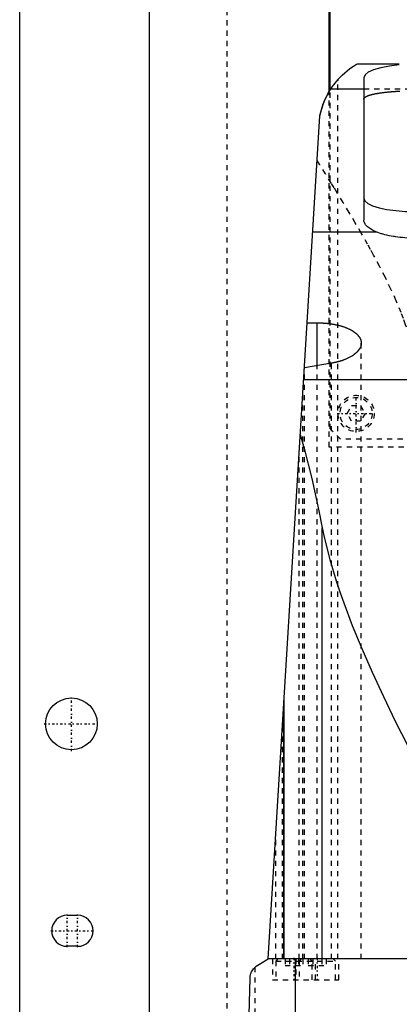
# Model space of a CAD drawing. Extents: x -105 to 105, y -97 to 359.
# Tile 5 of 9: x -105 to -32, y 68 to 259. Entities that reach past the tile are written whole.
import ezdxf

# ---------------------------------------------------------------- set-up
doc = ezdxf.new("R2010")
doc.units = 0
doc.linetypes.add('CENTER', pattern=[1.5, 0.45, -0.5, 0.05, -0.5])
doc.linetypes.add('DASHED', pattern=[2, 1, -1])
for name, color, linetype in [('AM_0', 7, 'CONTINUOUS'), ('AM_3', 7, 'DASHED'), ('AM_7', 7, 'CENTER')]:
    doc.layers.add(name, color=color, linetype=linetype)

msp = doc.modelspace()

# ---------------------------------------------------------------- linework, layer by layer
at = {"layer": 'AM_0', "color": 7, "linetype": 'CONTINUOUS'}
for p, q in [((-105, 21.5), (-105, 311.5)), ((-80, 291.5), (-80, 30)), ((-45.21, 244.67), (-45.21, 269)), ((-45, 245.02), (-45, 265.5)), ((-31.65, 250), (-39.86, 250)), ((-38.5, 247.38), (-38.5, 219.86)), ((-38.5, 245.15), (-44.92, 245.15)), ((-57, 77.05), (-47, 240)), ((-35.93, 217.5), (-48.38, 217.5)), ((-49.45, 200.01), (-47.5, 200.01)), ((-47.5, 191.75), (-47.5, 200.01)), ((-44.74, 192.21), (-49.99, 191.33)), ((-25.23, 189), (-50.13, 189)), ((-46.53, 77.05), (-46.53, 160.38)), ((-53.88, 77.05), (-53.88, 127.93)), ((-54, 125.94), (-54, 77.05)), ((-95.82, 85.5), (-93.82, 85.5)), ((-93.82, 79.5), (-95.82, 79.5)), ((-59, 75.85), (-57, 77.05)), ((57, 77.05), (-57, 77.05)), ((-51.74, 16.5), (-51.74, 77.05)), ((-62, 16.5), (-60.5, 73.35))]:
    msp.add_line(p, q, dxfattribs=at)
for points in [[(-31.65, 249.84), (-33.55, 249.62), (-35.22, 249.3), (-36.61, 248.9), (-37.64, 248.43), (-38.28, 247.92), (-38.5, 247.38)], [(-38.5, 224.09), (-38.31, 223.58), (-37.74, 223.1), (-36.81, 222.65), (-35.57, 222.26), (-34.06, 221.94), (-32.33, 221.7), (-30.45, 221.55), (-28.5, 221.5)]]:
    msp.add_lwpolyline(points, dxfattribs=at)
for points in [[(-43.5, 247.02, 0), (-42.69, 247.86, 0), (-41.18, 249.13, 0), (-40.49, 249.61, 0), (-40.33, 249.72, 0), (-40.19, 249.8, 0), (-40.12, 249.84, 0), (-40.07, 249.88, 0), (-39.97, 249.94, 0), (-39.89, 249.98, 0), (-39.86, 250, 0)], [(-47, 240, 0), (-46.93, 240.31, 0), (-46.78, 240.92, 0), (-46.61, 241.52, 0), (-46.51, 241.82, 0), (-46.41, 242.12, 0), (-46.19, 242.69, 0), (-46.06, 243.01, 0), (-46.02, 243.11, 0), (-45.98, 243.2, 0), (-45.96, 243.24, 0), (-45.94, 243.29, 0), (-45.89, 243.37, 0), (-45.85, 243.46, 0), (-45.81, 243.55, 0), (-45.77, 243.64, 0), (-45.73, 243.72, 0), (-45.71, 243.77, 0), (-45.68, 243.81, 0), (-45.64, 243.89, 0), (-45.6, 243.98, 0), (-45.55, 244.06, 0), (-45.51, 244.14, 0), (-45.47, 244.22, 0), (-45.45, 244.26, 0), (-45.42, 244.3, 0), (-45.38, 244.38, 0), (-45.34, 244.46, 0), (-45.29, 244.53, 0), (-45.25, 244.61, 0), (-45.2, 244.69, 0), (-45.18, 244.72, 0), (-45.16, 244.76, 0), (-45.12, 244.83, 0), (-45.07, 244.9, 0), (-45.05, 244.94, 0), (-45.03, 244.98, 0), (-44.98, 245.05, 0), (-44.94, 245.11, 0), (-44.92, 245.15, 0), (-44.9, 245.18, 0), (-44.85, 245.25, 0), (-44.81, 245.31, 0), (-44.77, 245.38, 0), (-44.72, 245.44, 0), (-44.68, 245.51, 0), (-44.66, 245.54, 0), (-44.64, 245.57, 0), (-44.6, 245.63, 0), (-44.56, 245.69, 0), (-44.52, 245.74, 0), (-44.48, 245.8, 0), (-44.44, 245.85, 0), (-44.42, 245.88, 0), (-44.4, 245.91, 0), (-44.36, 245.96, 0), (-44.32, 246.01, 0), (-44.28, 246.06, 0), (-44.24, 246.12, 0), (-44.21, 246.16, 0), (-44.19, 246.19, 0), (-44.17, 246.21, 0), (-44.13, 246.26, 0), (-44.1, 246.31, 0), (-44.06, 246.35, 0), (-44.03, 246.39, 0), (-43.99, 246.44, 0), (-43.97, 246.46, 0), (-43.96, 246.48, 0), (-43.93, 246.52, 0), (-43.89, 246.56, 0), (-43.86, 246.59, 0), (-43.83, 246.63, 0), (-43.81, 246.66, 0), (-43.79, 246.68, 0), (-43.78, 246.7, 0), (-43.75, 246.73, 0), (-43.73, 246.76, 0), (-43.72, 246.77, 0), (-43.7, 246.79, 0), (-43.68, 246.81, 0), (-43.66, 246.84, 0), (-43.65, 246.85, 0), (-43.64, 246.86, 0), (-43.62, 246.88, 0), (-43.6, 246.9, 0), (-43.59, 246.92, 0), (-43.57, 246.94, 0), (-43.56, 246.95, 0), (-43.55, 246.96, 0), (-43.55, 246.97, 0), (-43.54, 246.98, 0), (-43.53, 246.99, 0), (-43.52, 247, 0), (-43.51, 247, 0), (-43.51, 247.01, 0), (-43.51, 247.01, 0), (-43.5, 247.01, 0), (-43.5, 247.02, 0), (-43.5, 247.02, 0), (-43.5, 247.02, 0)], [(-44.92, 245.15, 0), (-44.74, 245.42, 0), (-44.38, 245.94, 0), (-44, 246.42, 0), (-43.81, 246.66, 0)], [(-43.5, 247.02, 0), (-43.5, 247.01, 0), (-43.5, 246.99, 0), (-43.51, 246.97, 0), (-43.51, 246.96, 0), (-43.51, 246.95, 0), (-43.52, 246.93, 0), (-43.53, 246.91, 0), (-43.54, 246.89, 0), (-43.56, 246.87, 0), (-43.57, 246.85, 0), (-43.58, 246.84, 0), (-43.59, 246.83, 0), (-43.61, 246.81, 0), (-43.63, 246.79, 0), (-43.65, 246.77, 0), (-43.68, 246.75, 0), (-43.7, 246.73, 0), (-43.72, 246.72, 0), (-43.73, 246.71, 0), (-43.76, 246.69, 0), (-43.8, 246.67, 0), (-43.81, 246.66, 0)], [(-47, 240, 0), (-46.77, 240.96, 0), (-46.16, 242.76, 0), (-45.37, 244.4, 0), (-44.92, 245.15, 0)], [(-35.93, 217.5, 0), (-36.07, 217.55, 0), (-36.32, 217.66, 0), (-36.57, 217.78, 0), (-36.69, 217.84, 0), (-36.8, 217.9, 0), (-37.02, 218.02, 0), (-37.23, 218.15, 0), (-37.42, 218.28, 0), (-37.6, 218.41, 0), (-37.77, 218.55, 0), (-37.84, 218.61, 0), (-37.91, 218.68, 0), (-38.04, 218.82, 0), (-38.16, 218.96, 0), (-38.26, 219.1, 0), (-38.34, 219.24, 0), (-38.4, 219.38, 0), (-38.43, 219.45, 0), (-38.45, 219.52, 0), (-38.48, 219.66, 0), (-38.5, 219.8, 0), (-38.5, 219.86, 0)], [(-28.5, 216.36, 0), (-28.72, 216.36, 0), (-29.18, 216.37, 0), (-29.64, 216.38, 0), (-29.87, 216.39, 0), (-30.1, 216.4, 0), (-30.56, 216.43, 0), (-31.02, 216.47, 0), (-31.47, 216.52, 0), (-31.92, 216.57, 0), (-32.37, 216.63, 0), (-32.58, 216.66, 0), (-32.8, 216.7, 0), (-33.22, 216.77, 0), (-33.63, 216.85, 0), (-34.03, 216.94, 0), (-34.42, 217.03, 0), (-34.78, 217.13, 0), (-34.96, 217.18, 0), (-35.13, 217.23, 0), (-35.47, 217.33, 0), (-35.78, 217.44, 0), (-35.93, 217.5, 0)], [(-47.5, 200.01, 0), (-47.44, 200.01, 0), (-47.31, 200.01, 0), (-47.19, 200, 0), (-47.12, 200, 0), (-47.06, 200, 0), (-46.93, 200, 0), (-46.81, 199.99, 0), (-46.68, 199.99, 0), (-46.55, 199.98, 0), (-46.42, 199.98, 0), (-46.36, 199.97, 0), (-46.3, 199.97, 0), (-46.17, 199.96, 0), (-46.04, 199.95, 0), (-45.91, 199.94, 0), (-45.79, 199.93, 0), (-45.66, 199.91, 0), (-45.6, 199.91, 0), (-45.53, 199.9, 0), (-45.41, 199.89, 0), (-45.28, 199.87, 0), (-45.22, 199.86, 0), (-45.15, 199.86, 0), (-45.03, 199.84, 0), (-44.9, 199.82, 0), (-44.84, 199.81, 0), (-44.78, 199.8, 0), (-44.66, 199.78, 0), (-44.53, 199.76, 0), (-44.41, 199.74, 0), (-44.29, 199.72, 0), (-44.17, 199.7, 0), (-44.11, 199.69, 0), (-44.05, 199.67, 0), (-43.93, 199.65, 0), (-43.82, 199.63, 0), (-43.7, 199.6, 0), (-43.59, 199.57, 0), (-43.47, 199.55, 0), (-43.41, 199.53, 0), (-43.36, 199.52, 0), (-43.25, 199.49, 0), (-43.14, 199.46, 0), (-43.03, 199.43, 0), (-42.92, 199.4, 0), (-42.81, 199.37, 0), (-42.76, 199.35, 0), (-42.71, 199.33, 0), (-42.6, 199.3, 0), (-42.5, 199.27, 0), (-42.4, 199.23, 0), (-42.3, 199.2, 0), (-42.2, 199.16, 0), (-42.16, 199.15, 0), (-42.11, 199.13, 0), (-42.01, 199.09, 0), (-41.92, 199.06, 0), (-41.83, 199.02, 0), (-41.74, 198.98, 0), (-41.65, 198.95, 0), (-41.61, 198.93, 0), (-41.57, 198.91, 0), (-41.48, 198.87, 0), (-41.4, 198.83, 0), (-41.36, 198.81, 0), (-41.32, 198.79, 0), (-41.24, 198.75, 0), (-41.15, 198.71, 0), (-41.11, 198.69, 0), (-41.07, 198.67, 0), (-41, 198.63, 0), (-40.92, 198.58, 0), (-40.84, 198.54, 0), (-40.77, 198.5, 0), (-40.69, 198.45, 0), (-40.66, 198.43, 0), (-40.62, 198.41, 0), (-40.55, 198.36, 0), (-40.48, 198.31, 0), (-40.41, 198.27, 0), (-40.35, 198.22, 0), (-40.28, 198.17, 0), (-40.25, 198.15, 0), (-40.22, 198.12, 0), (-40.15, 198.08, 0), (-40.09, 198.03, 0), (-40.03, 197.98, 0), (-39.98, 197.93, 0), (-39.92, 197.88, 0), (-39.89, 197.85, 0), (-39.87, 197.83, 0), (-39.81, 197.77, 0), (-39.76, 197.72, 0), (-39.71, 197.67, 0), (-39.66, 197.62, 0), (-39.62, 197.57, 0), (-39.59, 197.54, 0), (-39.57, 197.51, 0), (-39.53, 197.46, 0), (-39.49, 197.41, 0), (-39.45, 197.35, 0), (-39.41, 197.3, 0), (-39.37, 197.25, 0), (-39.36, 197.22, 0), (-39.34, 197.19, 0), (-39.31, 197.14, 0), (-39.27, 197.08, 0), (-39.26, 197.06, 0), (-39.25, 197.03, 0), (-39.22, 196.98, 0), (-39.19, 196.92, 0), (-39.18, 196.89, 0), (-39.17, 196.87, 0), (-39.14, 196.81, 0), (-39.12, 196.76, 0), (-39.1, 196.7, 0), (-39.09, 196.65, 0), (-39.07, 196.59, 0), (-39.06, 196.56, 0), (-39.06, 196.54, 0), (-39.04, 196.48, 0), (-39.03, 196.43, 0), (-39.02, 196.37, 0), (-39.02, 196.32, 0), (-39.01, 196.27, 0), (-39.01, 196.24, 0), (-39, 196.21, 0), (-39, 196.16, 0), (-39, 196.1, 0), (-39, 196.08, 0)], [(-39, 196.08, 0), (-39, 195.95, 0), (-39.04, 195.69, 0), (-39.11, 195.42, 0), (-39.16, 195.29, 0), (-39.23, 195.16, 0), (-39.38, 194.89, 0), (-39.57, 194.63, 0), (-39.8, 194.37, 0), (-40.06, 194.12, 0), (-40.36, 193.88, 0), (-40.52, 193.76, 0), (-40.69, 193.65, 0), (-41.06, 193.43, 0), (-41.45, 193.22, 0), (-41.86, 193.03, 0), (-42.12, 192.92, 0), (-42.2, 192.89, 0), (-42.28, 192.86, 0), (-42.32, 192.85, 0), (-42.36, 192.84, 0), (-42.43, 192.81, 0), (-42.52, 192.78, 0), (-42.6, 192.75, 0), (-42.68, 192.72, 0), (-42.76, 192.69, 0), (-42.8, 192.68, 0), (-42.85, 192.67, 0), (-42.93, 192.64, 0), (-43.02, 192.61, 0), (-43.06, 192.6, 0), (-43.11, 192.59, 0), (-43.19, 192.56, 0), (-43.28, 192.54, 0), (-43.33, 192.52, 0), (-43.37, 192.51, 0), (-43.46, 192.49, 0), (-43.55, 192.46, 0), (-43.64, 192.44, 0), (-43.74, 192.42, 0), (-43.83, 192.4, 0), (-43.88, 192.39, 0), (-43.92, 192.37, 0), (-44.02, 192.35, 0), (-44.11, 192.33, 0), (-44.21, 192.31, 0), (-44.3, 192.29, 0), (-44.4, 192.27, 0), (-44.45, 192.27, 0), (-44.5, 192.26, 0), (-44.6, 192.24, 0), (-44.69, 192.22, 0), (-44.74, 192.21, 0)], [(-50.78, 178.45, 0), (-50.02, 175.73, 0), (-48.56, 169.92, 0), (-47.19, 163.67, 0), (-46.53, 160.38, 0)], [(-46.53, 160.38, 0), (-46.11, 158.34, 0), (-45.07, 154.24, 0), (-43.83, 150.11, 0), (-43.13, 148.01, 0), (-42.38, 145.88, 0), (-40.73, 141.53, 0), (-38.89, 137.05, 0), (-36.88, 132.47, 0), (-34.72, 127.8, 0), (-32.42, 123.04, 0), (-31.22, 120.64, 0), (-30, 118.23, 0), (-27.48, 113.37, 0), (-24.87, 108.47, 0), (-22.2, 103.56, 0), (-19.47, 98.65, 0), (-16.7, 93.75, 0), (-15.31, 91.32, 0), (-13.91, 88.89, 0), (-11.1, 84.09, 0), (-8.29, 79.37, 0), (-6.87, 77.05, 0)], [(-60.5, 73.35, 0), (-60.5, 73.35, 0), (-60.5, 73.36, 0), (-60.5, 73.37, 0), (-60.5, 73.37, 0), (-60.5, 73.37, 0), (-60.5, 73.38, 0), (-60.5, 73.38, 0), (-60.5, 73.39, 0), (-60.5, 73.39, 0), (-60.5, 73.4, 0), (-60.5, 73.4, 0), (-60.5, 73.4, 0), (-60.5, 73.41, 0), (-60.5, 73.41, 0), (-60.5, 73.43, 0), (-60.5, 73.44, 0), (-60.49, 73.45, 0), (-60.49, 73.48, 0), (-60.49, 73.5, 0), (-60.49, 73.52, 0), (-60.49, 73.54, 0), (-60.49, 73.56, 0), (-60.49, 73.57, 0), (-60.48, 73.57, 0), (-60.48, 73.59, 0), (-60.48, 73.61, 0), (-60.47, 73.65, 0), (-60.47, 73.69, 0), (-60.46, 73.73, 0), (-60.45, 73.79, 0), (-60.44, 73.85, 0), (-60.4, 74.02, 0), (-60.33, 74.26, 0), (-60.29, 74.36, 0), (-60.25, 74.45, 0), (-60.18, 74.6, 0), (-60.11, 74.74, 0), (-59.83, 75.14, 0), (-59.29, 75.66, 0), (-59, 75.85, 0)]]:
    msp.add_polyline3d(points, dxfattribs=at)
msp.add_circle((-95, 122.5), 5, dxfattribs=at)
for centre, start, end in [((-95.82, 82.5), 90, 270), ((-93.82, 82.5), 270, 90)]:
    msp.add_arc(centre, 3, start, end, dxfattribs=at)
at = {"layer": 'AM_3', "color": 6, "linetype": 'DASHED'}
for p, q in [((-65, 292.5), (-65, 37.5)), ((-43.5, 77.05), (-43.5, 247.02)), ((-45.21, 176), (-45.21, 244.67)), ((-45, 179.5), (-45, 245.02)), ((38.5, 245.15), (-38.5, 245.15)), ((-39, 77.05), (-39, 196.08)), ((-44.74, 77.05), (-44.74, 192.21)), ((-49.95, 77.05), (-49.95, 191.34)), ((-47.5, 77.05), (-47.5, 191.75)), ((-50.31, 77.05), (-50.31, 186.12)), ((-41.73, 182.5), (-40.87, 184)), ((-40.87, 184), (-39.13, 184)), ((-39.13, 184), (-38.27, 182.5)), ((-40.87, 181), (-41.73, 182.5)), ((-39.13, 181), (-40.87, 181)), ((-38.27, 182.5), (-39.13, 181)), ((-43, 177.5), (-45, 179.5)), ((43, 177.5), (-43, 177.5)), ((45.21, 176), (-45.21, 176)), ((-51, 77.05), (-51, 174.82)), ((-54.2, 77.05), (-54.2, 122.75)), ((-55.5, 77.05), (-55.5, 101.49)), ((-56.15, 77.05), (-56.15, 73.05)), ((-55.1, 77.05), (-55.5, 76.65)), ((-55.5, 76.65), (-55.5, 73.05)), ((-55.5, 76.65), (-44, 76.65)), ((-53.73, 77.05), (-53.73, 75.8)), ((-52.87, 77.05), (-52.87, 75.8)), ((-51.65, 77.05), (-51.65, 73.05)), ((-51.13, 77.05), (-51.13, 75.8)), ((-50.6, 77.05), (-51, 76.65)), ((-51, 76.65), (-51, 73.05)), ((-50.27, 77.05), (-50.27, 75.8)), ((-49.23, 77.05), (-49.23, 75.8)), ((-48.5, 76.65), (-48.9, 77.05)), ((-48.5, 73.05), (-48.5, 76.65)), ((-48.37, 77.05), (-48.37, 75.8)), ((-47.85, 73.05), (-47.85, 77.05)), ((-46.63, 77.05), (-46.63, 75.8)), ((-45.77, 77.05), (-45.77, 75.8)), ((-44, 76.65), (-44.4, 77.05)), ((-44, 73.05), (-44, 76.65)), ((-43.35, 73.05), (-43.35, 77.05)), ((-59.5, 16.5), (-59.5, 75.49)), ((-53.73, 75.8), (-50.27, 75.8)), ((-49.23, 75.8), (-45.77, 75.8)), ((-56.15, 73.05), (-43.35, 73.05))]:
    msp.add_line(p, q, dxfattribs=at)
for points in [[(-38.5, 243.24, 0), (-38.5, 243.25, 0), (-38.5, 243.27, 0), (-38.49, 243.3, 0), (-38.49, 243.31, 0), (-38.49, 243.32, 0), (-38.48, 243.35, 0), (-38.47, 243.37, 0), (-38.46, 243.4, 0), (-38.44, 243.42, 0), (-38.43, 243.44, 0), (-38.42, 243.46, 0), (-38.41, 243.47, 0), (-38.39, 243.49, 0), (-38.37, 243.52, 0), (-38.34, 243.54, 0), (-38.31, 243.57, 0), (-38.28, 243.59, 0), (-38.27, 243.6, 0), (-38.25, 243.61, 0), (-38.22, 243.64, 0), (-38.18, 243.66, 0), (-38.17, 243.67, 0), (-38.15, 243.69, 0), (-38.11, 243.71, 0), (-38.07, 243.73, 0), (-38.04, 243.74, 0), (-38.02, 243.76, 0), (-37.97, 243.78, 0), (-37.93, 243.8, 0), (-37.88, 243.83, 0), (-37.82, 243.85, 0), (-37.77, 243.87, 0), (-37.74, 243.88, 0), (-37.71, 243.89, 0), (-37.65, 243.92, 0), (-37.59, 243.94, 0), (-37.53, 243.96, 0), (-37.47, 243.98, 0), (-37.4, 244, 0), (-37.37, 244.01, 0), (-37.33, 244.03, 0), (-37.26, 244.05, 0), (-37.19, 244.07, 0), (-37.12, 244.09, 0), (-37.04, 244.11, 0), (-36.96, 244.13, 0), (-36.92, 244.14, 0), (-36.88, 244.15, 0), (-36.8, 244.17, 0), (-36.72, 244.19, 0), (-36.64, 244.21, 0), (-36.55, 244.23, 0), (-36.47, 244.25, 0), (-36.42, 244.25, 0), (-36.38, 244.26, 0), (-36.29, 244.28, 0), (-36.2, 244.3, 0), (-36.1, 244.32, 0), (-36.01, 244.33, 0), (-35.92, 244.35, 0), (-35.87, 244.36, 0), (-35.82, 244.37, 0), (-35.72, 244.38, 0), (-35.63, 244.4, 0), (-35.58, 244.41, 0), (-35.53, 244.42, 0), (-35.43, 244.43, 0), (-35.33, 244.45, 0), (-35.27, 244.45, 0), (-35.22, 244.46, 0), (-35.12, 244.48, 0), (-35.01, 244.49, 0), (-34.9, 244.51, 0), (-34.79, 244.52, 0), (-34.67, 244.53, 0), (-34.62, 244.54, 0), (-34.56, 244.55, 0), (-34.44, 244.56, 0), (-34.33, 244.58, 0), (-34.21, 244.59, 0), (-34.09, 244.6, 0), (-33.97, 244.61, 0), (-33.9, 244.62, 0), (-33.84, 244.63, 0), (-33.72, 244.64, 0), (-33.59, 244.65, 0), (-33.46, 244.66, 0), (-33.33, 244.67, 0), (-33.2, 244.68, 0), (-33.14, 244.69, 0), (-33.07, 244.69, 0), (-32.94, 244.7, 0), (-32.81, 244.71, 0), (-32.67, 244.72, 0), (-32.54, 244.73, 0), (-32.4, 244.74, 0), (-32.33, 244.75, 0), (-32.27, 244.75, 0), (-32.13, 244.76, 0), (-31.99, 244.77, 0), (-31.85, 244.78, 0), (-31.71, 244.78, 0), (-31.57, 244.79, 0)], [(-28.71, 193.62, 0), (-28.99, 194.85, 0), (-29.66, 197.27, 0), (-30.44, 199.65, 0), (-30.86, 200.82, 0), (-31.31, 201.98, 0), (-32.26, 204.28, 0), (-33.28, 206.54, 0), (-34.35, 208.76, 0), (-35.46, 210.94, 0), (-36.61, 213.09, 0), (-37.19, 214.15, 0), (-37.78, 215.2, 0), (-38.96, 217.28, 0), (-40.15, 219.31, 0), (-41.34, 221.3, 0), (-42.52, 223.25, 0), (-43.68, 225.15, 0), (-44.25, 226.08, 0), (-44.82, 227, 0), (-45.93, 228.8, 0), (-47.01, 230.54, 0), (-47.53, 231.39, 0)]]:
    msp.add_polyline3d(points, dxfattribs=at)
for radius in [3.5, 3.1]:
    msp.add_circle((-40, 182.5), radius, dxfattribs=at)
at = {"layer": 'AM_7', "color": 4, "linetype": 'CENTER'}
for p, q in [((-40, 178.82), (-40, 186.18)), ((-43.67, 182.5), (-36.33, 182.5)), ((-95, 117.25), (-95, 127.75)), ((-100.25, 122.5), (-89.75, 122.5)), ((-95.82, 79.35), (-95.82, 85.65)), ((-93.82, 79.35), (-93.82, 85.65)), ((-98.97, 82.5), (-90.67, 82.5)), ((-52, 77.25), (-52, 72.85)), ((-47.5, 77.25), (-47.5, 72.85))]:
    msp.add_line(p, q, dxfattribs=at)

doc.saveas('drawing.dxf')
